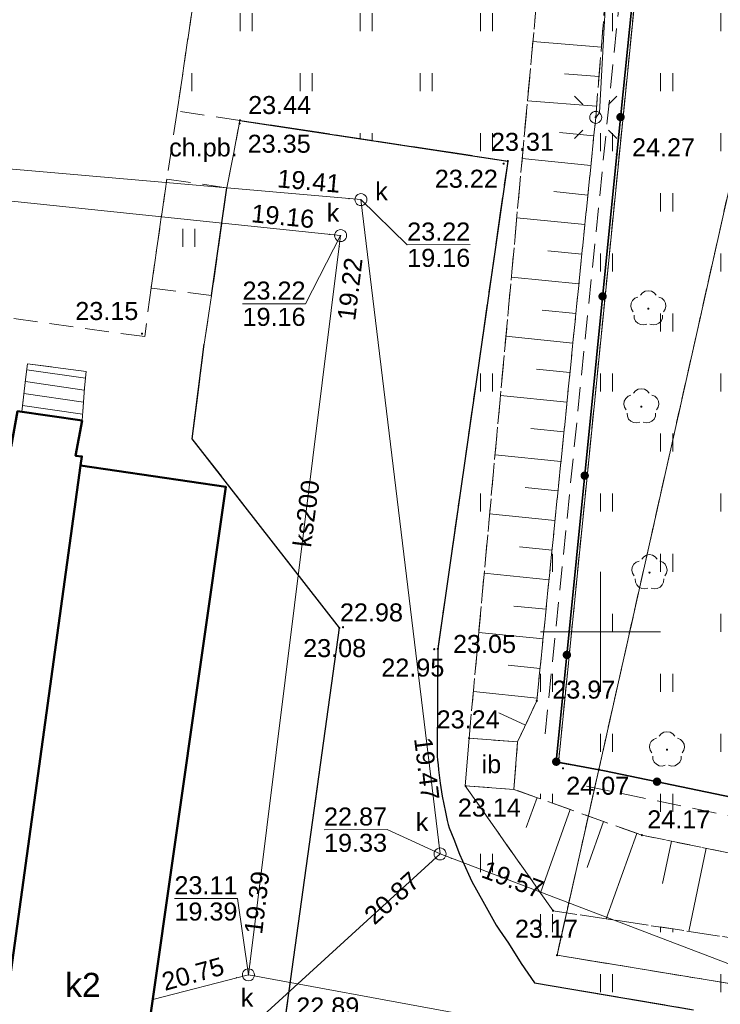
# Model space of a CAD drawing. Extents: x 7395144 to 7395446, y 6007497 to 6007827.
# Tile 54 of 62: x 7395326 to 7395355, y 6007684 to 6007725. Entities that reach past the tile are written whole.
import ezdxf
from ezdxf.enums import TextEntityAlignment as Align

# ---------------------------------------------------------------- set-up
doc = ezdxf.new("R2010")
doc.units = 0
doc.header["$PDSIZE"] = 0.75
for name, pattern in [('PRZER1-1', [2, 1, -1]), ('PRZER2-1', [3, 2, -1]), ('PRZER3-1', [4, 3, -1])]:
    doc.linetypes.add(name, pattern=pattern)
doc.layers.get('0').update_dxf_attribs({"linetype": 'CONTINUOUS', "lineweight": 13})
for name, color, linetype, lineweight in [('GEPPGD', 7, 'CONTINUOUS', 18), ('GESBZO', 7, 'CONTINUOUS', 50), ('GESBZO_O', 7, 'CONTINUOUS', 50), ('GESDZI', 7, 'CONTINUOUS', 18), ('GESSCH', 7, 'CONTINUOUS', 18), ('GSLKOG', 7, 'CONTINUOUS', 35), ('GSLKRW', 7, 'CONTINUOUS', 25), ('GSLTZI', 7, 'PRZER2-1', 18), ('GSPWPS', 7, 'CONTINUOUS', 13), ('GSPWPS_O', 7, 'CONTINUOUS', 13), ('GSSIIN', 7, 'CONTINUOUS', 18), ('GSSIIN_O', 7, 'CONTINUOUS', 18), ('GSSKOA', 7, 'PRZER3-1', 18), ('GSSKOD', 7, 'PRZER2-1', 18), ('GSSKOD_O', 7, 'PRZER2-1', 18), ('GSSSPG', 7, 'PRZER2-1', 18), ('GSSUTR', 7, 'PRZER2-1', 18), ('GSSZSN', 7, 'PRZER2-1', 18), ('GUPELA', 7, 'CONTINUOUS', 18), ('GUPPRZ', 7, 'CONTINUOUS', 18), ('GUPPRZ_O', 7, 'CONTINUOUS', 18)]:
    doc.layers.add(name, color=color, linetype=linetype, lineweight=lineweight)
for name, color, linetype, lineweight, true_color in [('GESUZY', 7, 'PRZER1-1', 18, 0x008000), ('GSPRDL', 7, 'CONTINUOUS', 18, 0x008000), ('GULEPR', 1, 'CONTINUOUS', 18, 0xff0000), ('GULKPR', 7, 'CONTINUOUS', 18, 0x803300), ('GULKPR_O', 7, 'CONTINUOUS', 18, 0x803300), ('GUPKSD', 7, 'CONTINUOUS', 18, 0x803300), ('GUPKSD_O', 7, 'CONTINUOUS', 18, 0x803300)]:
    doc.layers.add(name, color=color, linetype=linetype, lineweight=lineweight, true_color=true_color)
doc.styles.add('GEO-INFO', font='arial.ttf')

# ---------------------------------------------------------------- blocks, each defined once
blk = doc.blocks.new('KOLO')
blk.add_hatch(color=0).paths.add_polyline_path([(-0.5, 0), (-0.482963, -0.12941), (-0.433013, -0.25), (-0.353553, -0.353553), (-0.25, -0.433013), (-0.12941, -0.482963), (0, -0.5), (0.12941, -0.482963), (0.25, -0.433013), (0.353553, -0.353553), (0.433013, -0.25), (0.482963, -0.12941), (0.5, 0), (0.482963, 0.12941), (0.433013, 0.25), (0.353553, 0.353553), (0.25, 0.433013), (0.12941, 0.482963), (0, 0.5), (-0.12941, 0.482963), (-0.25, 0.433013), (-0.353553, 0.353553), (-0.433013, 0.25), (-0.482963, 0.12941)])
blk = doc.blocks.new('SPTRW')
at = {"color": 0}
for points in [[(-0.51332, 0.7233), (-0.51332, -0.7767)], [(0.48668, -0.7767), (0.48668, 0.7233)]]:
    blk.add_lwpolyline(points, dxfattribs=at)
blk = doc.blocks.new('SPDLP')
blk.add_hatch(color=0).paths.add_polyline_path([(0, -0.09), (0.027812, -0.085595), (0.052901, -0.072812), (0.072812, -0.052901), (0.085595, -0.027812), (0.09, 0), (0.085595, 0.027812), (0.072812, 0.052901), (0.052901, 0.072812), (0.027812, 0.085595), (0, 0.09), (-0.027812, 0.085595), (-0.052901, 0.072812), (-0.072812, 0.052901), (-0.085595, 0.027812), (-0.09, 0), (-0.085595, -0.027812), (-0.072812, -0.052901), (-0.052901, -0.072812), (-0.027812, -0.085595)])
at = {"color": 0}
for points in [[(-1.271938, -0.268652), (-1.40916, -0.048001), (-1.462858, 0.20623), (-1.426585, 0.463525), (-1.304695, 0.693003), (-1.11182, 0.867117), (-0.871109, 0.964971)], [(-0.648554, 1.126667), (-0.481106, 1.325358), (-0.255912, 1.454989), (0, 1.5), (0.255912, 1.454989), (0.481106, 1.325358), (0.648554, 1.126667)], [(0.871109, 0.964971), (1.11182, 0.867117), (1.304695, 0.693003), (1.426585, 0.463525), (1.462858, 0.20623), (1.40916, -0.048001), (1.271938, -0.268652)], [(-0.137547, -1.292703), (-0.389802, -1.355024), (-0.648184, -1.327532), (-0.881678, -1.213525), (-1.062258, -1.026689), (-1.168249, -0.78945), (-1.186929, -0.530282)], [(1.186929, -0.530282), (1.168249, -0.78945), (1.062258, -1.026689), (0.881678, -1.213525), (0.648184, -1.327532), (0.389802, -1.355024), (0.137547, -1.292703)]]:
    blk.add_lwpolyline(points, dxfattribs=at)
blk = doc.blocks.new('SUEO')
blk.add_hatch(color=0).paths.add_polyline_path([(-0.002174, 0.089974), (0.023762, 0.086807), (0.042561, 0.0793), (0.060131, 0.066965), (0.076266, 0.047786), (0.086234, 0.025762), (0.089972, 0.002226), (0.088646, -0.015553), (0.081114, -0.038994), (0.066834, -0.060276), (0.049699, -0.075033), (0.027576, -0.085671), (0.004027, -0.08991), (-0.019639, -0.087831), (-0.040932, -0.080154), (-0.059082, -0.067892), (-0.073734, -0.051607), (-0.08374, -0.032979), (-0.089221, -0.011817), (-0.089063, 0.012951), (-0.082571, 0.035806), (-0.069528, 0.057148), (-0.048957, 0.075519), (-0.026898, 0.085887)])
at = {"color": 0}
for points in [[(-1.767767, 1.767767), (-1.06066, 1.06066)], [(1.767767, 1.767767), (1.06066, 1.06066)], [(-1.767767, -1.767767), (-1.06066, -1.06066)], [(1.767767, -1.767767), (1.06066, -1.06066)]]:
    blk.add_lwpolyline(points, dxfattribs=at)
blk = doc.blocks.new('POINT')
at = {"color": 0}
blk.add_point((0, 0), dxfattribs=at)
blk = doc.blocks.new('OKRAG_PELNY')
at = {"color": 0}
blk.add_lwpolyline([(0, 0.5), (0.12941, 0.482963), (0.25, 0.433013), (0.353553, 0.353553), (0.433013, 0.25), (0.482963, 0.12941), (0.5, 0), (0.482963, -0.12941), (0.433013, -0.25), (0.353553, -0.353553), (0.25, -0.433013), (0.12941, -0.482963), (0, -0.5), (-0.12941, -0.482963), (-0.25, -0.433013), (-0.353553, -0.353553), (-0.433013, -0.25), (-0.482963, -0.12941), (-0.5, 0), (-0.482963, 0.12941), (-0.433013, 0.25), (-0.353553, 0.353553), (-0.25, 0.433013), (-0.12941, 0.482963)], close=True, dxfattribs=at)
blk = doc.blocks.new('EPPGN')
blk.add_hatch(color=0).paths.add_polyline_path([(0, -0.09), (0.027812, -0.085595), (0.052901, -0.072812), (0.072812, -0.052901), (0.085595, -0.027812), (0.09, 0), (0.085595, 0.027812), (0.072812, 0.052901), (0.052901, 0.072812), (0.027812, 0.085595), (0, 0.09), (-0.027812, 0.085595), (-0.052901, 0.072812), (-0.072812, 0.052901), (-0.085595, 0.027812), (-0.09, 0), (-0.085595, -0.027812), (-0.072812, -0.052901), (-0.052901, -0.072812), (-0.027812, -0.085595)])

msp = doc.modelspace()

# ---------------------------------------------------------------- hatches: boundary and pattern name
at = {"layer": 'GSSUTR', "linetype": 'Continuous', "lineweight": 18}
h = msp.add_hatch(dxfattribs=at)
h.set_pattern_fill('PTTU04', scale=0.5, style=0)
h.set_pattern_definition([(90, (7390000, 6000000), (-2.5, 2.5), [0.75, -4.25]), (90, (7390000.5, 6000000), (-2.5, 2.5), [0.75, -4.25])])
h.paths.add_polyline_path([(7395389.529, 6007668.315), (7395389.167, 6007675.975), (7395389, 6007687.37), (7395389.15, 6007688.68), (7395383.23, 6007689.667), (7395379.968, 6007690.075), (7395378.43, 6007690.376), (7395376.377, 6007691.083), (7395374.553, 6007691.778), (7395373.163, 6007692.505), (7395371.855, 6007693.38), (7395370.73, 6007694.348), (7395369.681, 6007695.314), (7395368.588, 6007696.407), (7395367.642, 6007697.393), (7395367.022, 6007698.262), (7395366.303, 6007699.236), (7395365.526, 6007700.57), (7395364.764, 6007702.314), (7395364.521, 6007703.492), (7395364.354, 6007704.369), (7395363.894, 6007707.988), (7395363.67, 6007709.861), (7395363.603, 6007711.086), (7395363.559, 6007712.285), (7395363.509, 6007713.764), (7395363.474, 6007715.446), (7395363.461, 6007717.074), (7395363.618, 6007718.59), (7395363.698, 6007719.729), (7395363.909, 6007720.935), (7395364.115, 6007722.066), (7395364.291, 6007723.123), (7395364.636, 6007724.777), (7395364.936, 6007726.155), (7395365.4, 6007728.056), (7395366.18, 6007730.852), (7395366.834, 6007733.299), (7395367.13, 6007734.245), (7395367.576, 6007735.893), (7395368.33, 6007738.308), (7395368.735, 6007739.73), (7395368.912, 6007740.355), (7395352.982, 6007742.613), (7395354.445, 6007757.033), (7395338.289, 6007758.628), (7395348.429, 6007754.978), (7395352.137, 6007750.572), (7395349.801, 6007721.415), (7395347.348, 6007697.123), (7395346.55, 6007695.42), (7395346.4, 6007693.44), (7395351.721, 6007691.537), (7395365.475, 6007688.718), (7395357.551, 6007686.941), (7395348.027, 6007688.39), (7395344.37, 6007693.59), (7395344.532, 6007695.571), (7395348.011, 6007733.556), (7395349.793, 6007749.682), (7395348.27, 6007753.054), (7395341.075, 6007755.473), (7395337.933, 6007755.943), (7395337.461, 6007755.867), (7395332.386, 6007721.677), (7395334.999, 6007721.289), (7395346.142, 6007719.598), (7395343.233, 6007699.288), (7395343.206, 6007694.953), (7395343.205, 6007694.883), (7395343.205, 6007694.826), (7395343.223, 6007694.66), (7395343.244, 6007694.467), (7395343.266, 6007694.262), (7395343.327, 6007693.699), (7395343.416, 6007693.158), (7395343.551, 6007692.488), (7395343.62, 6007692.146), (7395343.668, 6007691.976), (7395343.706, 6007691.84), (7395343.893, 6007691.365), (7395344.138, 6007690.742), (7395344.384, 6007690.193), (7395344.508, 6007689.916), (7395344.644, 6007689.613), (7395345.1, 6007688.795), (7395345.662, 6007687.786), (7395345.797, 6007687.587), (7395346.169, 6007687.039), (7395346.695, 6007686.188), (7395347.25, 6007685.386), (7395353.864, 6007684.272), (7395356.305, 6007683.86), (7395357.536, 6007683.653), (7395359.272, 6007683.324), (7395360.122, 6007683.163), (7395361.469, 6007682.908), (7395362.634, 6007682.687), (7395362.906, 6007682.621), (7395363.496, 6007682.477), (7395364.26, 6007682.29), (7395365.261, 6007682.046), (7395365.385, 6007682.007), (7395365.586, 6007681.944), (7395365.805, 6007681.876), (7395365.966, 6007681.81), (7395366.163, 6007681.729), (7395366.373, 6007681.625), (7395366.701, 6007681.464), (7395367.153, 6007681.215), (7395367.481, 6007681.035), (7395367.804, 6007680.857), (7395368.039, 6007680.713), (7395368.308, 6007680.548), (7395368.613, 6007680.325), (7395369.135, 6007679.945), (7395369.816, 6007679.49), (7395370.217, 6007679.18), (7395370.613, 6007678.875), (7395371.107, 6007678.45), (7395371.595, 6007678.017), (7395371.981, 6007677.673), (7395372.33, 6007677.363), (7395372.552, 6007677.137), (7395372.766, 6007676.919), (7395372.923, 6007676.717), (7395373.163, 6007676.408), (7395373.96, 6007675.437), (7395374.606, 6007674.572), (7395374.866, 6007674.224), (7395375.143, 6007673.802), (7395375.713, 6007672.848), (7395375.976, 6007672.408), (7395376.121, 6007672.164), (7395376.228, 6007671.942), (7395376.309, 6007671.773), (7395376.416, 6007671.55), (7395376.56, 6007671.202), (7395376.718, 6007670.819), (7395376.934, 6007670.298), (7395377.217, 6007669.613), (7395378.185, 6007667.078), (7395379.027, 6007664.908), (7395379.696, 6007663.183), (7395380.578, 6007660.908), (7395380.948, 6007660.017), (7395381.07, 6007659.656), (7395381.195, 6007659.285), (7395381.266, 6007659.076), (7395381.351, 6007658.87), (7395381.463, 6007658.651), (7395381.607, 6007658.429), (7395381.785, 6007658.152), (7395382.386, 6007657.296), (7395382.899, 6007656.6), (7395383.011, 6007656.449), (7395383.133, 6007656.299), (7395383.258, 6007656.145), (7395383.395, 6007656.01), (7395383.584, 6007655.825), (7395383.66, 6007655.763), (7395383.753, 6007655.686), (7395383.889, 6007655.575), (7395384.042, 6007655.464), (7395384.202, 6007655.348), (7395384.525, 6007655.113), (7395384.785, 6007654.925), (7395384.87, 6007654.863), (7395384.987, 6007654.793), (7395385.111, 6007654.72), (7395385.216, 6007654.657), (7395385.409, 6007654.566), (7395385.525, 6007654.512), (7395385.749, 6007654.419), (7395386.066, 6007654.289), (7395386.212, 6007654.228), (7395386.369, 6007654.174), (7395386.553, 6007654.111), (7395386.696, 6007654.062), (7395387.038, 6007653.945), (7395387.27, 6007653.883), (7395387.447, 6007653.836), (7395387.64, 6007653.784), (7395387.863, 6007653.737), (7395388.014, 6007653.706), (7395388.174, 6007653.683), (7395388.376, 6007653.654), (7395388.568, 6007653.639), (7395388.71, 6007653.629), (7395388.88, 6007653.616), (7395389.062, 6007653.618), (7395389.229, 6007653.621), (7395389.417, 6007653.623), (7395389.616, 6007653.626), (7395389.794, 6007653.643), (7395389.97, 6007653.666), (7395390.692, 6007653.792), (7395391.062, 6007653.938), (7395391.584, 6007654.144), (7395392.241, 6007654.378), (7395393.556, 6007654.845), (7395393.906, 6007654.959), (7395394.701, 6007655.16)], flags=0)

# ---------------------------------------------------------------- linework, layer by layer
at = {"color": 7, "linetype": 'Continuous', "lineweight": 13, "elevation": 100, "flags": 128}
for points in [[(7395350, 6007697.5), (7395350, 6007702.5)], [(7395347.5, 6007700), (7395352.5, 6007700)]]:
    msp.add_lwpolyline(points, dxfattribs=at)
at = {"layer": 'GESBZO', "color": 7, "linetype": 'Continuous', "lineweight": 50, "elevation": 10.18}
for points in [[(7395303.48, 6007710.93), (7395325.48, 6007707.72), (7395325.75, 6007709.18), (7395328.43, 6007708.79), (7395328.16, 6007707.33), (7395328.42, 6007707.3), (7395328.37, 6007706.92), (7395322.52, 6007664.53), (7395322.46, 6007664.25), (7395298.31, 6007667.51), (7395297.29, 6007667.64)], [(7395322.52, 6007664.53), (7395328.37, 6007706.92), (7395334.41, 6007706.04), (7395330.2, 6007676.46), (7395330.62, 6007676.39), (7395330.46, 6007675.21), (7395328.46, 6007663.73)]]:
    msp.add_lwpolyline(points, close=True, dxfattribs=at)
at = {"layer": 'GESDZI', "color": 7, "linetype": 'Continuous', "lineweight": 18, "elevation": 10.22}
msp.add_lwpolyline([(7395387.93, 6007687.6), (7395380.12, 6007687.98), (7395349.93, 6007694.27), (7395364, 6007757.01), (7395313.94, 6007762.83), (7395290, 6007789.52), (7395307.23, 6007797.53), (7395316.154, 6007800.694)], dxfattribs=at)
for points in [[(7395208.88, 6007732.82), (7395228.84, 6007751.29), (7395254.04, 6007769.81), (7395303.63, 6007764.04), (7395313.94, 6007762.83), (7395315.59, 6007761.16), (7395354.5, 6007757.04), (7395348.25, 6007694.55), (7395349.93, 6007694.27), (7395348.19, 6007686.54), (7395384.8, 6007680.52), (7395392.56, 6007656.98), (7395381.64, 6007573.08), (7395380.93, 6007567.64), (7395298.02, 6007582.09), (7395291.04, 6007582.64), (7395274.2, 6007590.33), (7395241.23, 6007663.62), (7395237.48, 6007672.95)], [(7395313.94, 6007762.83), (7395364, 6007757.01), (7395349.93, 6007694.27), (7395348.25, 6007694.55), (7395354.5, 6007757.04), (7395315.59, 6007761.16)], [(7395349.93, 6007694.27), (7395380.12, 6007687.98), (7395384.8, 6007680.52), (7395348.19, 6007686.54)]]:
    msp.add_lwpolyline(points, close=True, dxfattribs=at)
at = {"layer": 'GESSCH', "color": 7, "linetype": 'Continuous', "lineweight": 18, "elevation": 10.18}
msp.add_lwpolyline([(7395325.919, 6007709.155), (7395326.08, 6007710.5), (7395326.16, 6007711.16), (7395328.6, 6007710.84), (7395328.53, 6007710.16), (7395328.43, 6007708.79)], close=True, dxfattribs=at)
at = {"layer": 'GESSCH', "color": 7, "linetype": 'Continuous', "lineweight": 18, "elevation": 10.18, "flags": 128}
for points in [[(7395326.13, 6007710.911), (7395328.571, 6007710.556)], [(7395326.07, 6007710.415), (7395328.523, 6007710.058)], [(7395326.01, 6007709.918), (7395328.486, 6007709.558)], [(7395325.951, 6007709.421), (7395328.45, 6007709.058)]]:
    msp.add_lwpolyline(points, dxfattribs=at)
at = {"layer": 'GESUZY', "color": 96, "linetype": 'PRZER1-1', "lineweight": 18, "ltscale": 0.5, "true_color": 0x008000, "elevation": 10.08}
msp.add_lwpolyline([(7395380.12, 6007687.98), (7395349.93, 6007694.27), (7395364, 6007757.01), (7395313.94, 6007762.83), (7395290, 6007789.52), (7395307.23, 6007797.53), (7395316.154, 6007800.694)], dxfattribs=at)
for points in [[(7395208.88, 6007732.82), (7395228.84, 6007751.29), (7395254.04, 6007769.81), (7395303.63, 6007764.04), (7395313.94, 6007762.83), (7395315.59, 6007761.16), (7395354.5, 6007757.04), (7395348.25, 6007694.55), (7395349.93, 6007694.27), (7395348.19, 6007686.54), (7395384.8, 6007680.52), (7395392.56, 6007656.98), (7395381.64, 6007573.08), (7395380.93, 6007567.64), (7395298.02, 6007582.09), (7395291.04, 6007582.64), (7395274.2, 6007590.33), (7395241.23, 6007663.62), (7395237.48, 6007672.95)], [(7395313.94, 6007762.83), (7395364, 6007757.01), (7395349.93, 6007694.27), (7395348.25, 6007694.55), (7395354.5, 6007757.04), (7395315.59, 6007761.16)], [(7395384.8, 6007680.52), (7395348.19, 6007686.54), (7395349.93, 6007694.27), (7395380.12, 6007687.98)]]:
    msp.add_lwpolyline(points, close=True, dxfattribs=at)
at = {"layer": 'GSLKOG', "color": 7, "linetype": 'Continuous', "lineweight": 35, "elevation": 10.18}
for points in [[(7395234.611, 6007750.202), (7395259.54, 6007767.96), (7395262.01, 6007769.67), (7395267.551, 6007772.654), (7395293.496, 6007785.824), (7395315.671, 6007761.134), (7395338.368, 6007758.631), (7395354.445, 6007757.033), (7395350.676, 6007719.883), (7395348.157, 6007694.593)], [(7395393.613, 6007654.699), (7395392.45, 6007657.667), (7395380.12, 6007687.98), (7395350.159, 6007694.22), (7395348.157, 6007694.593)]]:
    msp.add_lwpolyline(points, dxfattribs=at)
at = {"layer": 'GSLKRW', "color": 7, "linetype": 'Continuous', "lineweight": 25, "elevation": 10.18}
for points in [[(7395334.999, 6007721.289), (7395346.142, 6007719.598), (7395343.233, 6007699.288)], [(7395333.816, 6007713.993), (7395334.45, 6007718.485)], [(7395339.135, 6007700.161), (7395333.009, 6007708.039), (7395333.511, 6007711.967)], [(7395337.916, 6007681.804), (7395336.642, 6007682.156), (7395339.135, 6007700.161)], [(7395343.233, 6007699.288), (7395343.206, 6007694.953), (7395343.205, 6007694.883), (7395343.205, 6007694.826), (7395343.223, 6007694.66), (7395343.244, 6007694.467), (7395343.266, 6007694.262), (7395343.327, 6007693.699), (7395343.416, 6007693.158), (7395343.551, 6007692.488), (7395343.62, 6007692.146), (7395343.668, 6007691.976), (7395343.706, 6007691.84), (7395343.893, 6007691.365), (7395344.138, 6007690.742), (7395344.384, 6007690.193), (7395344.508, 6007689.916), (7395344.644, 6007689.613), (7395345.1, 6007688.795), (7395345.662, 6007687.786), (7395345.797, 6007687.587), (7395346.169, 6007687.039), (7395346.695, 6007686.188), (7395347.25, 6007685.386), (7395353.864, 6007684.272)]]:
    msp.add_lwpolyline(points, dxfattribs=at)
at = {"layer": 'GSLTZI', "color": 7, "linetype": 'PRZER2-1', "lineweight": 18, "ltscale": 0.5, "elevation": 10.1}
for points in [[(7395347.7, 6007695.76), (7395353.85, 6007756.54)], [(7395349.42, 6007693.57), (7395379.7, 6007687.3), (7395392.15, 6007656.31)]]:
    msp.add_lwpolyline(points, dxfattribs=at)
at = {"layer": 'GSSIIN', "color": 7, "linetype": 'Continuous', "lineweight": 18, "elevation": 10.18}
msp.add_lwpolyline([(7395346.55, 6007695.42), (7395346.4, 6007693.44), (7395344.37, 6007693.59), (7395344.532, 6007695.571)], close=True, dxfattribs=at)
at = {"layer": 'GSSKOA', "color": 7, "linetype": 'PRZER3-1', "lineweight": 18, "ltscale": 0.5, "elevation": 10.18}
msp.add_lwpolyline([(7395336.642, 6007682.156), (7395339.135, 6007700.161), (7395333.009, 6007708.039), (7395333.511, 6007711.967), (7395333.816, 6007713.993), (7395334.45, 6007718.485), (7395334.999, 6007721.289), (7395346.142, 6007719.598), (7395343.233, 6007699.288), (7395343.206, 6007694.953), (7395343.205, 6007694.883), (7395343.205, 6007694.826), (7395343.223, 6007694.66), (7395343.244, 6007694.467), (7395343.266, 6007694.262), (7395343.327, 6007693.699), (7395343.416, 6007693.158), (7395343.551, 6007692.488), (7395343.62, 6007692.146), (7395343.668, 6007691.976), (7395343.706, 6007691.84), (7395343.893, 6007691.365), (7395344.138, 6007690.742), (7395344.384, 6007690.193), (7395344.508, 6007689.916), (7395344.644, 6007689.613), (7395345.1, 6007688.795), (7395345.662, 6007687.786), (7395345.797, 6007687.587), (7395346.169, 6007687.039), (7395346.695, 6007686.188), (7395347.25, 6007685.386), (7395353.864, 6007684.272)], dxfattribs=at)
at = {"layer": 'GSSKOD', "color": 7, "linetype": 'PRZER2-1', "lineweight": 18, "ltscale": 0.5, "elevation": 10.18}
msp.add_lwpolyline([(7395334.999, 6007721.289), (7395332.386, 6007721.677), (7395331.956, 6007718.836), (7395334.45, 6007718.485)], close=True, dxfattribs=at)
for points in [[(7395336.642, 6007682.156), (7395339.135, 6007700.161), (7395333.009, 6007708.039), (7395333.511, 6007711.967), (7395333.816, 6007713.993), (7395331.3, 6007714.316), (7395331.035, 6007712.287), (7395309.119, 6007715.317)], [(7395325.75, 6007709.18), (7395325.919, 6007709.155), (7395326.08, 6007710.5), (7395326.16, 6007711.16), (7395328.6, 6007710.84), (7395328.53, 6007710.16), (7395328.43, 6007708.79), (7395328.16, 6007707.33), (7395328.42, 6007707.3), (7395328.37, 6007706.92), (7395334.41, 6007706.04), (7395330.2, 6007676.46)]]:
    msp.add_lwpolyline(points, dxfattribs=at)
at = {"layer": 'GSSSPG', "color": 7, "linetype": 'PRZER2-1', "lineweight": 18, "ltscale": 0.5, "elevation": 10.1}
msp.add_lwpolyline([(7395315.553, 6007759.037), (7395337.461, 6007755.867), (7395332.386, 6007721.677), (7395331.956, 6007718.836), (7395331.3, 6007714.316), (7395331.035, 6007712.287), (7395309.119, 6007715.317), (7395309.35, 6007716.887), (7395312.434, 6007737.847), (7395314.624, 6007752.518), (7395314.817, 6007754.16)], close=True, dxfattribs=at)
at = {"layer": 'GSSUTR', "color": 7, "linetype": 'PRZER2-1', "lineweight": 18, "ltscale": 0.5, "elevation": 10.1}
for points in [[(7395353.864, 6007684.272), (7395347.25, 6007685.386), (7395346.695, 6007686.188), (7395346.169, 6007687.039), (7395345.797, 6007687.587), (7395345.662, 6007687.786), (7395345.1, 6007688.795), (7395344.644, 6007689.613), (7395344.508, 6007689.916), (7395344.384, 6007690.193), (7395344.138, 6007690.742), (7395343.893, 6007691.365), (7395343.706, 6007691.84), (7395343.668, 6007691.976), (7395343.62, 6007692.146), (7395343.551, 6007692.488), (7395343.416, 6007693.158), (7395343.327, 6007693.699), (7395343.266, 6007694.262), (7395343.244, 6007694.467), (7395343.223, 6007694.66), (7395343.205, 6007694.826), (7395343.205, 6007694.883), (7395343.206, 6007694.953), (7395343.233, 6007699.288), (7395346.142, 6007719.598), (7395334.999, 6007721.289), (7395332.386, 6007721.677), (7395337.461, 6007755.867)], [(7395348.011, 6007733.556), (7395344.532, 6007695.571), (7395344.37, 6007693.59), (7395348.027, 6007688.39), (7395357.551, 6007686.941), (7395365.475, 6007688.718), (7395351.721, 6007691.537), (7395346.4, 6007693.44), (7395346.55, 6007695.42), (7395347.348, 6007697.123), (7395349.801, 6007721.415), (7395352.137, 6007750.572)]]:
    msp.add_lwpolyline(points, dxfattribs=at)
msp.add_lwpolyline([(7395333.816, 6007713.993), (7395331.3, 6007714.316), (7395331.956, 6007718.836), (7395334.45, 6007718.485)], close=True, dxfattribs=at)
at = {"layer": 'GSSZSN', "color": 7, "linetype": 'PRZER2-1', "lineweight": 18, "ltscale": 0.5, "elevation": 10.06}
for points in [[(7395346.55, 6007695.42), (7395344.532, 6007695.571), (7395348.011, 6007733.556), (7395349.793, 6007749.682), (7395348.27, 6007753.054), (7395341.075, 6007755.473), (7395337.933, 6007755.943), (7395338.289, 6007758.628)], [(7395338.289, 6007758.628), (7395348.429, 6007754.978), (7395352.137, 6007750.572), (7395349.801, 6007721.415), (7395347.348, 6007697.123), (7395346.55, 6007695.42)], [(7395365.475, 6007688.718), (7395357.551, 6007686.941), (7395348.027, 6007688.39), (7395344.37, 6007693.59), (7395346.4, 6007693.44)], [(7395346.4, 6007693.44), (7395351.721, 6007691.537), (7395365.475, 6007688.718)]]:
    msp.add_lwpolyline(points, dxfattribs=at)
at = {"layer": 'GSSZSN', "color": 7, "linetype": 'Continuous', "lineweight": 18, "elevation": 10.06, "flags": 128}
for points in [[(7395350.036, 6007724.342), (7395347.188, 6007724.571)], [(7395349.937, 6007723.109), (7395348.506, 6007723.223)], [(7395349.838, 6007721.875), (7395346.962, 6007722.105)], [(7395349.723, 6007720.642), (7395348.289, 6007720.787)], [(7395349.599, 6007719.411), (7395346.742, 6007719.699)], [(7395349.474, 6007718.179), (7395348.052, 6007718.323)], [(7395349.35, 6007716.948), (7395346.516, 6007717.234)], [(7395349.226, 6007715.716), (7395347.814, 6007715.858)], [(7395349.101, 6007714.484), (7395346.29, 6007714.768)], [(7395348.977, 6007713.253), (7395347.577, 6007713.394)], [(7395348.852, 6007712.021), (7395346.064, 6007712.303)], [(7395348.728, 6007710.79), (7395347.34, 6007710.93)], [(7395348.604, 6007709.558), (7395345.839, 6007709.837)], [(7395348.479, 6007708.327), (7395347.103, 6007708.466)], [(7395348.355, 6007707.095), (7395345.613, 6007707.372)], [(7395348.231, 6007705.863), (7395346.865, 6007706.001)], [(7395348.106, 6007704.632), (7395345.387, 6007704.906)], [(7395347.982, 6007703.4), (7395346.628, 6007703.537)], [(7395347.858, 6007702.169), (7395345.161, 6007702.441)], [(7395347.733, 6007700.937), (7395346.391, 6007701.073)], [(7395347.609, 6007699.706), (7395344.935, 6007699.976)], [(7395347.484, 6007698.474), (7395346.153, 6007698.608)], [(7395347.36, 6007697.242), (7395344.71, 6007697.51)], [(7395346.874, 6007696.111), (7395345.775, 6007696.626)], [(7395347.358, 6007693.097), (7395346.913, 6007691.852)], [(7395348.744, 6007692.602), (7395347.504, 6007689.134)], [(7395350.129, 6007692.106), (7395349.444, 6007690.192)], [(7395351.514, 6007691.611), (7395350.242, 6007688.053)], [(7395352.947, 6007691.286), (7395352.585, 6007689.519)], [(7395354.389, 6007690.99), (7395353.679, 6007687.53)]]:
    msp.add_lwpolyline(points, dxfattribs=at)
at = {"layer": 'GULEPR', "color": 1, "linetype": 'Continuous', "lineweight": 18, "true_color": 0xff0000, "elevation": 10.14}
msp.add_lwpolyline([(7395314.194, 6007759.274), (7395317.669, 6007758.977), (7395325.589, 6007757.818), (7395331.802, 6007757.022), (7395339.075, 6007756.108), (7395340.937, 6007755.878), (7395343.368, 6007755.578), (7395345.769, 6007755.281), (7395350.594, 6007754.699), (7395352.761, 6007753.992), (7395352.56, 6007751.954), (7395352.338, 6007749.245), (7395351.894, 6007745.456), (7395351.557, 6007742.144), (7395350.888, 6007736.79), (7395350.609, 6007733.983), (7395350.334, 6007728.427), (7395350.123, 6007724.674), (7395349.954, 6007721.606), (7395349.801, 6007721.415)], dxfattribs=at)
at = {"layer": 'GULKPR', "color": 36, "linetype": 'Continuous', "lineweight": 18, "true_color": 0x803300, "elevation": 10.14}
for points in [[(7395298.457, 6007721.618), (7395340.031, 6007717.99), (7395343.326, 6007690.755), (7395369.414, 6007680.804), (7395372.618, 6007649.592), (7395353.947, 6007651.668), (7395342.926, 6007652.93)], [(7395247.507, 6007605.684), (7395282.438, 6007601.762), (7395281.12, 6007641.33), (7395286.824, 6007671.681), (7395299.593, 6007720.632), (7395339.186, 6007716.495), (7395335.352, 6007685.722)], [(7395343.326, 6007690.755), (7395330.857, 6007679.361), (7395333.519, 6007675.548)], [(7395335.352, 6007685.722), (7395331.373, 6007684.701)], [(7395335.352, 6007685.722), (7395351.913, 6007682.676)]]:
    msp.add_lwpolyline(points, dxfattribs=at)
at = {"layer": 'GUPPRZ_O', "color": 36, "linetype": 'Continuous', "lineweight": 9, "true_color": 0x803300, "elevation": 10.8, "flags": 128}
for points in [[(7395344.578, 6007716.116), (7395341.957, 6007716.114), (7395340.031, 6007717.99)], [(7395335.106, 6007713.657), (7395337.727, 6007713.659), (7395339.186, 6007716.495)], [(7395341.957, 6007716.114), (7395344.578, 6007716.116)], [(7395335.106, 6007713.657), (7395337.727, 6007713.659)], [(7395338.497, 6007691.764), (7395341.118, 6007691.766), (7395343.326, 6007690.755)], [(7395338.497, 6007691.764), (7395341.118, 6007691.766)], [(7395332.272, 6007688.904), (7395334.892, 6007688.906), (7395335.352, 6007685.722)], [(7395332.272, 6007688.904), (7395334.892, 6007688.906)]]:
    msp.add_lwpolyline(points, dxfattribs=at)

# ---------------------------------------------------------------- block references
at = {"layer": 'GEPPGD', "color": 7, "lineweight": 18, "xscale": 0.5, "yscale": 0.5}
for p in [(7395348.25, 6007694.55, 10.24), (7395349.93, 6007694.27, 10.24), (7395348.19, 6007686.54, 10.24)]:
    msp.add_blockref('EPPGN', p, dxfattribs=at)
at = {"layer": 'GSLKOG', "color": 7, "lineweight": 35, "xscale": 0.35, "yscale": 0.35}
for p in [(7395350.833, 6007721.427, 10.18), (7395350.086, 6007713.964, 10.18), (7395349.343, 6007706.501, 10.18), (7395348.6, 6007699.038, 10.18), (7395348.157, 6007694.593, 10.18), (7395348.157, 6007694.593, 10.18), (7395352.352, 6007693.763, 10.18)]:
    msp.add_blockref('KOLO', p, dxfattribs=at)
at = {"layer": 'GSPRDL', "color": 96, "lineweight": 18, "true_color": 0x008000, "xscale": 0.5, "yscale": 0.5}
for p in [(7395351.99, 6007713.45, 10.12), (7395351.7, 6007709.37, 10.12), (7395352.037, 6007702.464, 10.12), (7395352.765, 6007695.091, 10.12)]:
    msp.add_blockref('SPDLP', p, dxfattribs=at)
at = {"layer": 'GSPWPS', "color": 7, "lineweight": 13, "xscale": 0.09, "yscale": 0.09}
for p in [(7395334.982, 6007721.16, 10.08), (7395334.999, 6007721.289, 10.08), (7395350.676, 6007719.883, 10.08), (7395345.966, 6007719.488, 10.08), (7395346.142, 6007719.598, 10.08), (7395330.922, 6007712.408, 10.08), (7395339.135, 6007700.161, 10.08), (7395339.287, 6007700.192, 10.08), (7395343.082, 6007699.277, 10.08), (7395343.233, 6007699.288, 10.08), (7395347.348, 6007697.123, 10.08), (7395344.532, 6007695.571, 10.08), (7395348.441, 6007694.317, 10.08), (7395344.393, 6007693.574, 10.08), (7395351.721, 6007691.537, 10.08), (7395348.027, 6007688.39, 10.08)]:
    msp.add_blockref('KOLO', p, dxfattribs=at)
at = {"layer": 'GSSUTR', "color": 7, "lineweight": 18, "xscale": 0.5, "yscale": 0.5}
msp.add_blockref('SPTRW', (7395332.875, 6007716.41, 10.1), dxfattribs=at)
at = {"layer": 'GUPELA', "color": 7, "lineweight": 18, "xscale": 0.5, "yscale": 0.5}
for name, p in [('SUEO', (7395349.801, 6007721.415, 10.15)), ('OKRAG_PELNY', (7395349.801, 6007721.415, 10.16))]:
    msp.add_blockref(name, p, dxfattribs=at)
at = {"layer": 'GUPKSD', "color": 36, "lineweight": 18, "true_color": 0x803300, "xscale": 0.5, "yscale": 0.5}
for p in [(7395340.031, 6007717.99, 10.16), (7395339.186, 6007716.495, 10.16), (7395343.326, 6007690.755, 10.16), (7395335.352, 6007685.722, 10.16)]:
    msp.add_blockref('OKRAG_PELNY', p, dxfattribs=at)
at = {"layer": 'GUPPRZ', "color": 36, "lineweight": 18, "true_color": 0x803300}
for p in [(7395339.535, 6007718.033, 10.16), (7395340.031, 6007717.99, 10.16), (7395338.718, 6007716.544, 10.16), (7395339.186, 6007716.495, 10.16), (7395339.128, 6007716.027, 10.16), (7395343.271, 6007691.252, 10.16), (7395343.326, 6007690.755, 10.16), (7395342.956, 6007690.417, 10.16), (7395343.792, 6007690.576, 10.16), (7395335.414, 6007686.218, 10.16), (7395334.867, 6007685.598, 10.16), (7395335.352, 6007685.722, 10.16)]:
    msp.add_blockref('POINT', p, dxfattribs=at)

# ---------------------------------------------------------------- texts
at = {"layer": 'GESBZO_O', "color": 7, "linetype": 'Continuous', "lineweight": 0, "style": 'GEO-INFO'}
msp.add_text('k2', height=1, dxfattribs=at).set_placement((7395328.465, 6007685.332, 10.8), align=Align.MIDDLE)
at = {"layer": 'GSPWPS_O', "color": 7, "linetype": 'Continuous', "lineweight": 0, "style": 'GEO-INFO'}
for s, p in [('23.44', (7395336.649, 6007721.928, 10.8)), ('23.35', (7395336.631, 6007720.317, 10.8)), ('23.31', (7395346.753, 6007720.396, 10.8)), ('24.27', (7395352.622, 6007720.173, 10.8)), ('23.22', (7395344.416, 6007718.86, 10.8)), ('23.15', (7395329.458, 6007713.355, 10.8)), ('22.98', (7395340.47, 6007700.808, 10.8)), ('23.08', (7395338.938, 6007699.323, 10.8)), ('23.05', (7395345.175, 6007699.495, 10.8)), ('22.95', (7395342.191, 6007698.512, 10.8)), ('23.97', (7395349.305, 6007697.595, 10.8)), ('23.24', (7395344.493, 6007696.356, 10.8)), ('24.07', (7395349.883, 6007693.594, 10.8)), ('23.14', (7395345.375, 6007692.686, 10.8)), ('24.17', (7395353.255, 6007692.2, 10.8)), ('23.17', (7395347.751, 6007687.641, 10.8))]:
    msp.add_text(s, height=0.75, rotation=0.0456, dxfattribs=at).set_placement(p, align=Align.MIDDLE)
at = {"layer": 'GSSIIN_O', "color": 7, "linetype": 'Continuous', "lineweight": 0, "style": 'GEO-INFO'}
msp.add_text('ib', height=0.75, dxfattribs=at).set_placement((7395345.46, 6007694.506, 10.8), align=Align.MIDDLE)
at = {"layer": 'GSSKOD_O', "color": 7, "linetype": 'Continuous', "lineweight": 0, "style": 'GEO-INFO'}
msp.add_text('ch.pb.', height=0.75, dxfattribs=at).set_placement((7395333.48, 6007720.07, 10.8), align=Align.MIDDLE)
at = {"layer": 'GULKPR_O', "color": 36, "linetype": 'Continuous', "lineweight": 0, "true_color": 0x803300, "style": 'GEO-INFO'}
msp.add_text('ks200', height=0.75, rotation=82.5515, dxfattribs=at).set_placement((7395337.745, 6007704.926, 10.8), align=Align.MIDDLE)
at = {"layer": 'GUPKSD_O', "color": 36, "linetype": 'Continuous', "lineweight": 0, "true_color": 0x803300, "style": 'GEO-INFO'}
for p in [(7395340.888, 6007718.361, 10.8), (7395335.294, 6007684.792, 10.8)]:
    msp.add_text('k', height=0.75, rotation=0.0456, dxfattribs=at).set_placement(p, align=Align.MIDDLE)
for p in [(7395339.132, 6007717.069, 10.8), (7395342.838, 6007691.708, 10.8)]:
    msp.add_text('k', height=0.75, dxfattribs=at).set_placement(p, align=Align.RIGHT)
at = {"layer": 'GUPPRZ_O', "color": 36, "linetype": 'Continuous', "lineweight": 0, "true_color": 0x803300, "style": 'GEO-INFO'}
for s, rotation, p in [('19.41', 354.889, (7395337.866, 6007718.763, 10.8)), ('19.16', 354.3161, (7395336.784, 6007717.3, 10.8)), ('19.22', 83.1245, (7395339.574, 6007714.268, 10.8)), ('19.47', 276.9667, (7395342.773, 6007694.303, 10.8)), ('19.57', 339.4191, (7395346.349, 6007689.692, 10.8)), ('19.39', 83.1245, (7395335.701, 6007688.729, 10.8)), ('20.87', 41.8715, (7395341.318, 6007688.921, 10.8)), ('20.75', 15.5155, (7395333.039, 6007685.763, 10.8))]:
    msp.add_text(s, height=0.75, rotation=rotation, dxfattribs=at).set_placement(p, align=Align.MIDDLE)
for s, p in [('23.22', (7395341.957, 6007716.286, 10.8)), ('19.16', (7395341.958, 6007715.191, 10.8)), ('23.22', (7395335.106, 6007713.829, 10.8)), ('19.16', (7395335.107, 6007712.734, 10.8)), ('22.87', (7395338.497, 6007691.936, 10.8)), ('19.33', (7395338.498, 6007690.841, 10.8)), ('23.11', (7395332.272, 6007689.076, 10.8)), ('19.39', (7395332.272, 6007687.981, 10.8))]:
    msp.add_text(s, height=0.75, rotation=0.0456, dxfattribs=at).set_placement(p)
msp.add_text('22.89', height=0.75, rotation=0.0456, dxfattribs=at).set_placement((7395338.653, 6007684.407, 10.8), align=Align.MIDDLE_CENTER)

doc.saveas('drawing.dxf')
